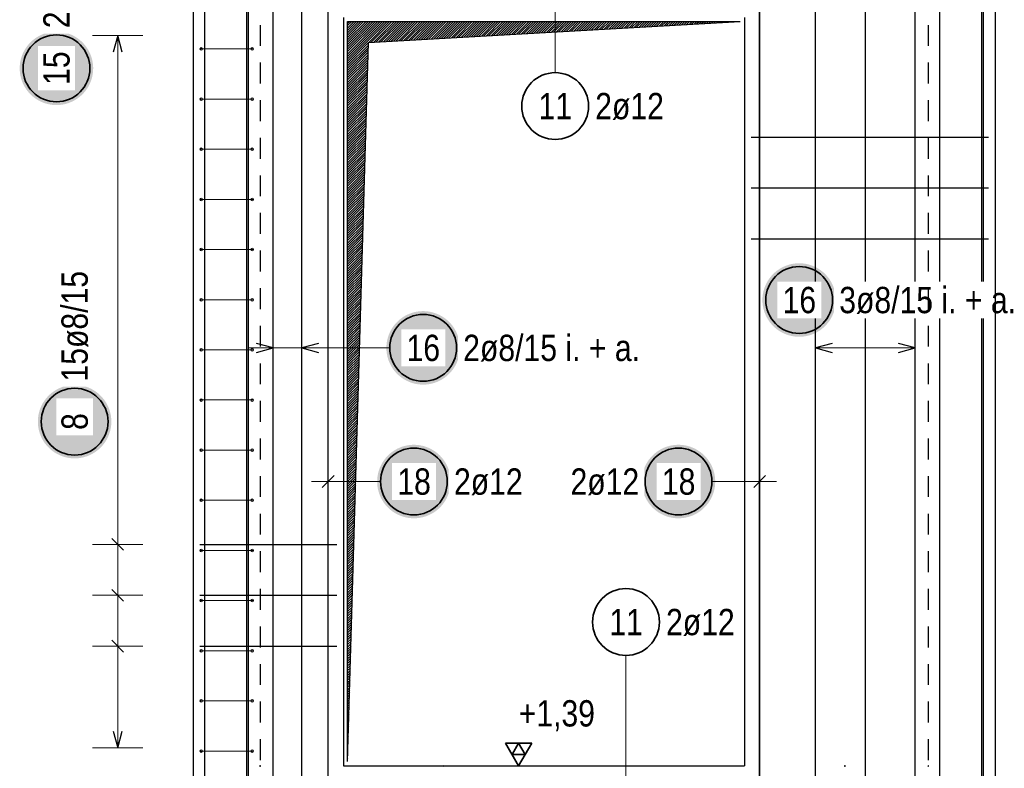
# Model space of a CAD drawing. Header units: millimetres. Extents: x -32.2 to 61.4, y 0 to 42.
# Tile 4 of 19: x 4.6 to 10.5, y 4.7 to 9.2. Entities that reach past the tile are written whole.
import ezdxf

# ---------------------------------------------------------------- set-up
doc = ezdxf.new("R2010")
doc.units = ezdxf.units.MM
doc.linetypes.add('HIDDEN', pattern=[0.375, 0.25, -0.125])
for name, color, linetype, lineweight in [('Achsen', 7, 'Continuous', 20), ('Bewehrung', 7, 'Continuous', 20), ('Schraffuren', 7, 'Continuous', 20)]:
    doc.layers.add(name, color=color, linetype=linetype, lineweight=lineweight)
doc.styles.add('Arial Narrow', font='ARIALN.TTF')

msp = doc.modelspace()

# ---------------------------------------------------------------- hatches: boundary and pattern name
at = {"lineweight": 25}
h = msp.add_hatch(dxfattribs=at)
h.set_pattern_fill('Mau', color=3, scale=0.01, angle=45, style=0, pattern_type=2)
h.set_pattern_definition([(45, (0, 0), (-0.007071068, 0.007071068), [])])
h.paths.add_polyline_path([(6.526669, 4.723815), (6.651669, 9.028815), (8.876669, 9.153815), (6.526669, 9.153815)])
at = {"lineweight": 25, "true_color": 0xffffff}
for points in [[(9.449487, 7.486544), (9.449353, 7.494222), (9.448951, 7.501891), (9.448282, 7.50954), (9.447346, 7.517162), (9.446145, 7.524747), (9.44468, 7.532285), (9.442952, 7.539767), (9.440965, 7.547184), (9.43872, 7.554528), (9.436219, 7.561789), (9.433468, 7.568958), (9.430467, 7.576026), (9.427222, 7.582986), (9.423736, 7.589828), (9.420013, 7.596544), (9.416058, 7.603126), (9.411875, 7.609567), (9.407471, 7.615857), (9.402849, 7.62199), (9.398017, 7.627957), (9.392979, 7.633753), (9.387742, 7.639369), (9.382312, 7.644799), (9.376696, 7.650036), (9.3709, 7.655074), (9.364933, 7.659907), (9.3588, 7.664528), (9.35251, 7.668932), (9.346069, 7.673115), (9.339487, 7.67707), (9.332771, 7.680793), (9.325929, 7.684279), (9.318969, 7.687524), (9.311901, 7.690525), (9.304732, 7.693277), (9.297471, 7.695777), (9.290127, 7.698022), (9.28271, 7.700009), (9.275228, 7.701737), (9.26769, 7.703202), (9.260105, 7.704403), (9.252483, 7.705339), (9.244834, 7.706008), (9.237165, 7.70641), (9.229487, 7.706544), (9.221809, 7.70641), (9.214141, 7.706008), (9.206491, 7.705339), (9.198869, 7.704403), (9.191285, 7.703202), (9.183747, 7.701737), (9.176264, 7.700009), (9.168847, 7.698022), (9.161503, 7.695777), (9.154243, 7.693277), (9.147074, 7.690525), (9.140005, 7.687524), (9.133045, 7.684279), (9.126203, 7.680793), (9.119487, 7.67707), (9.112905, 7.673115), (9.106465, 7.668932), (9.100174, 7.664528), (9.094042, 7.659907), (9.088074, 7.655074), (9.082278, 7.650036), (9.076662, 7.644799), (9.071232, 7.639369), (9.065995, 7.633753), (9.060957, 7.627957), (9.056125, 7.62199), (9.051503, 7.615857), (9.047099, 7.609567), (9.042917, 7.603126), (9.038962, 7.596544), (9.035239, 7.589828), (9.031752, 7.582986), (9.028507, 7.576026), (9.025507, 7.568958), (9.022755, 7.561789), (9.020255, 7.554528), (9.01801, 7.547184), (9.016022, 7.539767), (9.014295, 7.532285), (9.012829, 7.524747), (9.011628, 7.517162), (9.010692, 7.50954), (9.010023, 7.501891), (9.009621, 7.494222), (9.009487, 7.486544), (9.009621, 7.478866), (9.010023, 7.471198), (9.010692, 7.463548), (9.011628, 7.455926), (9.012829, 7.448342), (9.014295, 7.440804), (9.016022, 7.433321), (9.01801, 7.425904), (9.020255, 7.41856), (9.022755, 7.4113), (9.025507, 7.404131), (9.028507, 7.397062), (9.031752, 7.390103), (9.035239, 7.38326), (9.038962, 7.376544), (9.042917, 7.369962), (9.047099, 7.363522), (9.051503, 7.357231), (9.056125, 7.351099), (9.060957, 7.345131), (9.065995, 7.339335), (9.071232, 7.333719), (9.076662, 7.328289), (9.082278, 7.323052), (9.088074, 7.318014), (9.094042, 7.313182), (9.100174, 7.30856), (9.106465, 7.304156), (9.112905, 7.299974), (9.119487, 7.296019), (9.126203, 7.292296), (9.133045, 7.288809), (9.140005, 7.285564), (9.147074, 7.282564), (9.154243, 7.279812), (9.161503, 7.277312), (9.168847, 7.275067), (9.176264, 7.273079), (9.183747, 7.271352), (9.191285, 7.269886), (9.198869, 7.268685), (9.206491, 7.267749), (9.214141, 7.26708), (9.221809, 7.266678), (9.229487, 7.266544), (9.237165, 7.266678), (9.244834, 7.26708), (9.252483, 7.267749), (9.260105, 7.268685), (9.26769, 7.269886), (9.275228, 7.271352), (9.28271, 7.273079), (9.290127, 7.275067), (9.297471, 7.277312), (9.304732, 7.279812), (9.311901, 7.282564), (9.318969, 7.285564), (9.325929, 7.288809), (9.332771, 7.292296), (9.339487, 7.296019), (9.346069, 7.299974), (9.35251, 7.304156), (9.3588, 7.30856), (9.364933, 7.313182), (9.3709, 7.318014), (9.376696, 7.323052), (9.382312, 7.328289), (9.387742, 7.333719), (9.392979, 7.339335), (9.398017, 7.345131), (9.402849, 7.351099), (9.407471, 7.357231), (9.411875, 7.363522), (9.416058, 7.369962), (9.420013, 7.376544), (9.423736, 7.38326), (9.427222, 7.390103), (9.430467, 7.397062), (9.433468, 7.404131), (9.436219, 7.4113), (9.43872, 7.41856), (9.440965, 7.425904), (9.442952, 7.433321), (9.44468, 7.440804), (9.446145, 7.448342), (9.447346, 7.455926), (9.448282, 7.463548), (9.448951, 7.471198)], [(7.19842, 7.2), (7.198286, 7.207678), (7.197884, 7.215346), (7.197214, 7.222996), (7.196279, 7.230618), (7.195077, 7.238203), (7.193612, 7.245741), (7.191885, 7.253223), (7.189897, 7.26064), (7.187652, 7.267984), (7.185152, 7.275244), (7.1824, 7.282413), (7.1794, 7.289482), (7.176154, 7.296442), (7.172668, 7.303284), (7.168945, 7.31), (7.16499, 7.316582), (7.160808, 7.323022), (7.156403, 7.329313), (7.151782, 7.335446), (7.146949, 7.341413), (7.141911, 7.347209), (7.136674, 7.352825), (7.131244, 7.358255), (7.125628, 7.363492), (7.119833, 7.36853), (7.113865, 7.373362), (7.107732, 7.377984), (7.101442, 7.382388), (7.095002, 7.386571), (7.08842, 7.390526), (7.081703, 7.394248), (7.074861, 7.397735), (7.067902, 7.40098), (7.060833, 7.40398), (7.053664, 7.406732), (7.046403, 7.409232), (7.03906, 7.411478), (7.031642, 7.413465), (7.02416, 7.415192), (7.016622, 7.416658), (7.009038, 7.417859), (7.001416, 7.418795), (6.993766, 7.419464), (6.986097, 7.419866), (6.97842, 7.42), (6.970742, 7.419866), (6.963073, 7.419464), (6.955423, 7.418795), (6.947801, 7.417859), (6.940217, 7.416658), (6.932679, 7.415192), (6.925197, 7.413465), (6.917779, 7.411478), (6.910436, 7.409232), (6.903175, 7.406732), (6.896006, 7.40398), (6.888937, 7.40098), (6.881978, 7.397735), (6.875136, 7.394248), (6.86842, 7.390526), (6.861837, 7.386571), (6.855397, 7.382388), (6.849107, 7.377984), (6.842974, 7.373362), (6.837006, 7.36853), (6.831211, 7.363492), (6.825595, 7.358255), (6.820165, 7.352825), (6.814928, 7.347209), (6.80989, 7.341413), (6.805057, 7.335446), (6.800436, 7.329313), (6.796031, 7.323022), (6.791849, 7.316582), (6.787894, 7.31), (6.784171, 7.303284), (6.780685, 7.296442), (6.77744, 7.289482), (6.774439, 7.282413), (6.771687, 7.275244), (6.769187, 7.267984), (6.766942, 7.26064), (6.764954, 7.253223), (6.763227, 7.245741), (6.761762, 7.238203), (6.760561, 7.230618), (6.759625, 7.222996), (6.758955, 7.215346), (6.758554, 7.207678), (6.75842, 7.2), (6.758554, 7.192322), (6.758955, 7.184654), (6.759625, 7.177004), (6.760561, 7.169382), (6.761762, 7.161797), (6.763227, 7.154259), (6.764954, 7.146777), (6.766942, 7.13936), (6.769187, 7.132016), (6.771687, 7.124756), (6.774439, 7.117587), (6.77744, 7.110518), (6.780685, 7.103558), (6.784171, 7.096716), (6.787894, 7.09), (6.791849, 7.083418), (6.796031, 7.076978), (6.800436, 7.070687), (6.805057, 7.064554), (6.80989, 7.058587), (6.814928, 7.052791), (6.820165, 7.047175), (6.825595, 7.041745), (6.831211, 7.036508), (6.837006, 7.03147), (6.842974, 7.026638), (6.849107, 7.022016), (6.855397, 7.017612), (6.861837, 7.013429), (6.86842, 7.009474), (6.875136, 7.005752), (6.881978, 7.002265), (6.888937, 6.99902), (6.896006, 6.99602), (6.903175, 6.993268), (6.910436, 6.990768), (6.917779, 6.988522), (6.925197, 6.986535), (6.932679, 6.984808), (6.940217, 6.983342), (6.947801, 6.982141), (6.955423, 6.981205), (6.963073, 6.980536), (6.970742, 6.980134), (6.97842, 6.98), (6.986097, 6.980134), (6.993766, 6.980536), (7.001416, 6.981205), (7.009038, 6.982141), (7.016622, 6.983342), (7.02416, 6.984808), (7.031642, 6.986535), (7.03906, 6.988522), (7.046403, 6.990768), (7.053664, 6.993268), (7.060833, 6.99602), (7.067902, 6.99902), (7.074861, 7.002265), (7.081703, 7.005752), (7.08842, 7.009474), (7.095002, 7.013429), (7.101442, 7.017612), (7.107732, 7.022016), (7.113865, 7.026638), (7.119833, 7.03147), (7.125628, 7.036508), (7.131244, 7.041745), (7.136674, 7.047175), (7.141911, 7.052791), (7.146949, 7.058587), (7.151782, 7.064554), (7.156403, 7.070687), (7.160808, 7.076978), (7.16499, 7.083418), (7.168945, 7.09), (7.172668, 7.096716), (7.176154, 7.103558), (7.1794, 7.110518), (7.1824, 7.117587), (7.185152, 7.124756), (7.187652, 7.132016), (7.189897, 7.13936), (7.191885, 7.146777), (7.193612, 7.154259), (7.195077, 7.161797), (7.196279, 7.169382), (7.197214, 7.177004), (7.197884, 7.184654)], [(5.112087, 6.75862), (5.111953, 6.766298), (5.111551, 6.773967), (5.110882, 6.781617), (5.109946, 6.789238), (5.108745, 6.796823), (5.107279, 6.804361), (5.105552, 6.811843), (5.103564, 6.819261), (5.101319, 6.826604), (5.098819, 6.833865), (5.096067, 6.841034), (5.093067, 6.848102), (5.089822, 6.855062), (5.086335, 6.861904), (5.082612, 6.86862), (5.078657, 6.875203), (5.074475, 6.881643), (5.070071, 6.887933), (5.065449, 6.894066), (5.060617, 6.900034), (5.055579, 6.905829), (5.050342, 6.911445), (5.044912, 6.916875), (5.039296, 6.922112), (5.0335, 6.92715), (5.027532, 6.931983), (5.0214, 6.936604), (5.015109, 6.941009), (5.008669, 6.945191), (5.002087, 6.949146), (4.995371, 6.952869), (4.988528, 6.956355), (4.981569, 6.9596), (4.9745, 6.962601), (4.967331, 6.965353), (4.960071, 6.967853), (4.952727, 6.970098), (4.94531, 6.972085), (4.937827, 6.973813), (4.930289, 6.975278), (4.922705, 6.976479), (4.915083, 6.977415), (4.907433, 6.978084), (4.899765, 6.978486), (4.892087, 6.97862), (4.884409, 6.978486), (4.87674, 6.978084), (4.869091, 6.977415), (4.861469, 6.976479), (4.853884, 6.975278), (4.846346, 6.973813), (4.838864, 6.972085), (4.831447, 6.970098), (4.824103, 6.967853), (4.816842, 6.965353), (4.809673, 6.962601), (4.802605, 6.9596), (4.795645, 6.956355), (4.788803, 6.952869), (4.782087, 6.949146), (4.775505, 6.945191), (4.769064, 6.941009), (4.762774, 6.936604), (4.756641, 6.931983), (4.750674, 6.92715), (4.744878, 6.922112), (4.739262, 6.916875), (4.733832, 6.911445), (4.728595, 6.905829), (4.723557, 6.900034), (4.718724, 6.894066), (4.714103, 6.887933), (4.709699, 6.881643), (4.705516, 6.875203), (4.701561, 6.86862), (4.697838, 6.861904), (4.694352, 6.855062), (4.691107, 6.848102), (4.688106, 6.841034), (4.685354, 6.833865), (4.682854, 6.826604), (4.680609, 6.819261), (4.678622, 6.811843), (4.676894, 6.804361), (4.675429, 6.796823), (4.674228, 6.789238), (4.673292, 6.781617), (4.672623, 6.773967), (4.672221, 6.766298), (4.672087, 6.75862), (4.672221, 6.750942), (4.672623, 6.743274), (4.673292, 6.735624), (4.674228, 6.728002), (4.675429, 6.720418), (4.676894, 6.71288), (4.678622, 6.705397), (4.680609, 6.69798), (4.682854, 6.690637), (4.685354, 6.683376), (4.688106, 6.676207), (4.691107, 6.669138), (4.694352, 6.662179), (4.697838, 6.655337), (4.701561, 6.64862), (4.705516, 6.642038), (4.709699, 6.635598), (4.714103, 6.629308), (4.718724, 6.623175), (4.723557, 6.617207), (4.728595, 6.611412), (4.733832, 6.605795), (4.739262, 6.600366), (4.744878, 6.595128), (4.750674, 6.590091), (4.756641, 6.585258), (4.762774, 6.580637), (4.769064, 6.576232), (4.775505, 6.57205), (4.782087, 6.568095), (4.788803, 6.564372), (4.795645, 6.560886), (4.802605, 6.55764), (4.809673, 6.55464), (4.816842, 6.551888), (4.824103, 6.549388), (4.831447, 6.547143), (4.838864, 6.545155), (4.846346, 6.543428), (4.853884, 6.541963), (4.861469, 6.540761), (4.869091, 6.539825), (4.87674, 6.539156), (4.884409, 6.538754), (4.892087, 6.53862), (4.899765, 6.538754), (4.907433, 6.539156), (4.915083, 6.539825), (4.922705, 6.540761), (4.930289, 6.541963), (4.937827, 6.543428), (4.94531, 6.545155), (4.952727, 6.547143), (4.960071, 6.549388), (4.967331, 6.551888), (4.9745, 6.55464), (4.981569, 6.55764), (4.988528, 6.560886), (4.995371, 6.564372), (5.002087, 6.568095), (5.008669, 6.57205), (5.015109, 6.576232), (5.0214, 6.580637), (5.027532, 6.585258), (5.0335, 6.590091), (5.039296, 6.595128), (5.044912, 6.600366), (5.050342, 6.605795), (5.055579, 6.611412), (5.060617, 6.617207), (5.065449, 6.623175), (5.070071, 6.629308), (5.074475, 6.635598), (5.078657, 6.642038), (5.082612, 6.64862), (5.086335, 6.655337), (5.089822, 6.662179), (5.093067, 6.669138), (5.096067, 6.676207), (5.098819, 6.683376), (5.101319, 6.690637), (5.103564, 6.69798), (5.105552, 6.705397), (5.107279, 6.71288), (5.108745, 6.720418), (5.109946, 6.728002), (5.110882, 6.735624), (5.111551, 6.743274)], [(7.143277, 6.4), (7.143143, 6.407678), (7.142741, 6.415346), (7.142072, 6.422996), (7.141136, 6.430618), (7.139935, 6.438203), (7.13847, 6.445741), (7.136742, 6.453223), (7.134755, 6.46064), (7.132509, 6.467984), (7.130009, 6.475244), (7.127258, 6.482413), (7.124257, 6.489482), (7.121012, 6.496442), (7.117526, 6.503284), (7.113803, 6.51), (7.109848, 6.516582), (7.105665, 6.523022), (7.101261, 6.529313), (7.096639, 6.535446), (7.091807, 6.541413), (7.086769, 6.547209), (7.081532, 6.552825), (7.076102, 6.558255), (7.070486, 6.563492), (7.06469, 6.56853), (7.058723, 6.573362), (7.05259, 6.577984), (7.046299, 6.582388), (7.039859, 6.586571), (7.033277, 6.590526), (7.026561, 6.594248), (7.019719, 6.597735), (7.012759, 6.60098), (7.005691, 6.60398), (6.998521, 6.606732), (6.991261, 6.609232), (6.983917, 6.611478), (6.9765, 6.613465), (6.969018, 6.615192), (6.96148, 6.616658), (6.953895, 6.617859), (6.946273, 6.618795), (6.938623, 6.619464), (6.930955, 6.619866), (6.923277, 6.62), (6.915599, 6.619866), (6.907931, 6.619464), (6.900281, 6.618795), (6.892659, 6.617859), (6.885074, 6.616658), (6.877536, 6.615192), (6.870054, 6.613465), (6.862637, 6.611478), (6.855293, 6.609232), (6.848033, 6.606732), (6.840864, 6.60398), (6.833795, 6.60098), (6.826835, 6.597735), (6.819993, 6.594248), (6.813277, 6.590526), (6.806695, 6.586571), (6.800255, 6.582388), (6.793964, 6.577984), (6.787832, 6.573362), (6.781864, 6.56853), (6.776068, 6.563492), (6.770452, 6.558255), (6.765022, 6.552825), (6.759785, 6.547209), (6.754747, 6.541413), (6.749915, 6.535446), (6.745293, 6.529313), (6.740889, 6.523022), (6.736706, 6.516582), (6.732751, 6.51), (6.729029, 6.503284), (6.725542, 6.496442), (6.722297, 6.489482), (6.719297, 6.482413), (6.716545, 6.475244), (6.714045, 6.467984), (6.711799, 6.46064), (6.709812, 6.453223), (6.708085, 6.445741), (6.706619, 6.438203), (6.705418, 6.430618), (6.704482, 6.422996), (6.703813, 6.415346), (6.703411, 6.407678), (6.703277, 6.4), (6.703411, 6.392322), (6.703813, 6.384654), (6.704482, 6.377004), (6.705418, 6.369382), (6.706619, 6.361797), (6.708085, 6.354259), (6.709812, 6.346777), (6.711799, 6.33936), (6.714045, 6.332016), (6.716545, 6.324756), (6.719297, 6.317587), (6.722297, 6.310518), (6.725542, 6.303558), (6.729029, 6.296716), (6.732751, 6.29), (6.736706, 6.283418), (6.740889, 6.276978), (6.745293, 6.270687), (6.749915, 6.264554), (6.754747, 6.258587), (6.759785, 6.252791), (6.765022, 6.247175), (6.770452, 6.241745), (6.776068, 6.236508), (6.781864, 6.23147), (6.787832, 6.226638), (6.793964, 6.222016), (6.800255, 6.217612), (6.806695, 6.213429), (6.813277, 6.209474), (6.819993, 6.205752), (6.826835, 6.202265), (6.833795, 6.19902), (6.840864, 6.19602), (6.848033, 6.193268), (6.855293, 6.190768), (6.862637, 6.188522), (6.870054, 6.186535), (6.877536, 6.184808), (6.885074, 6.183342), (6.892659, 6.182141), (6.900281, 6.181205), (6.907931, 6.180536), (6.915599, 6.180134), (6.923277, 6.18), (6.930955, 6.180134), (6.938623, 6.180536), (6.946273, 6.181205), (6.953895, 6.182141), (6.96148, 6.183342), (6.969018, 6.184808), (6.9765, 6.186535), (6.983917, 6.188522), (6.991261, 6.190768), (6.998521, 6.193268), (7.005691, 6.19602), (7.012759, 6.19902), (7.019719, 6.202265), (7.026561, 6.205752), (7.033277, 6.209474), (7.039859, 6.213429), (7.046299, 6.217612), (7.05259, 6.222016), (7.058723, 6.226638), (7.06469, 6.23147), (7.070486, 6.236508), (7.076102, 6.241745), (7.081532, 6.247175), (7.086769, 6.252791), (7.091807, 6.258587), (7.096639, 6.264554), (7.101261, 6.270687), (7.105665, 6.276978), (7.109848, 6.283418), (7.113803, 6.29), (7.117526, 6.296716), (7.121012, 6.303558), (7.124257, 6.310518), (7.127258, 6.317587), (7.130009, 6.324756), (7.132509, 6.332016), (7.134755, 6.33936), (7.136742, 6.346777), (7.13847, 6.354259), (7.139935, 6.361797), (7.141136, 6.369382), (7.142072, 6.377004), (7.142741, 6.384654)], [(8.727026, 6.4), (8.726892, 6.407678), (8.72649, 6.415346), (8.725821, 6.422996), (8.724885, 6.430618), (8.723684, 6.438203), (8.722219, 6.445741), (8.720491, 6.453223), (8.718504, 6.46064), (8.716259, 6.467984), (8.713759, 6.475244), (8.711007, 6.482413), (8.708006, 6.489482), (8.704761, 6.496442), (8.701275, 6.503284), (8.697552, 6.51), (8.693597, 6.516582), (8.689415, 6.523022), (8.68501, 6.529313), (8.680389, 6.535446), (8.675556, 6.541413), (8.670518, 6.547209), (8.665281, 6.552825), (8.659851, 6.558255), (8.654235, 6.563492), (8.64844, 6.56853), (8.642472, 6.573362), (8.636339, 6.577984), (8.630049, 6.582388), (8.623609, 6.586571), (8.617026, 6.590526), (8.61031, 6.594248), (8.603468, 6.597735), (8.596508, 6.60098), (8.58944, 6.60398), (8.582271, 6.606732), (8.57501, 6.609232), (8.567667, 6.611478), (8.560249, 6.613465), (8.552767, 6.615192), (8.545229, 6.616658), (8.537644, 6.617859), (8.530023, 6.618795), (8.522373, 6.619464), (8.514704, 6.619866), (8.507026, 6.62), (8.499348, 6.619866), (8.49168, 6.619464), (8.48403, 6.618795), (8.476408, 6.617859), (8.468824, 6.616658), (8.461286, 6.615192), (8.453804, 6.613465), (8.446386, 6.611478), (8.439043, 6.609232), (8.431782, 6.606732), (8.424613, 6.60398), (8.417544, 6.60098), (8.410585, 6.597735), (8.403743, 6.594248), (8.397026, 6.590526), (8.390444, 6.586571), (8.384004, 6.582388), (8.377714, 6.577984), (8.371581, 6.573362), (8.365613, 6.56853), (8.359818, 6.563492), (8.354202, 6.558255), (8.348772, 6.552825), (8.343534, 6.547209), (8.338497, 6.541413), (8.333664, 6.535446), (8.329043, 6.529313), (8.324638, 6.523022), (8.320456, 6.516582), (8.316501, 6.51), (8.312778, 6.503284), (8.309292, 6.496442), (8.306046, 6.489482), (8.303046, 6.482413), (8.300294, 6.475244), (8.297794, 6.467984), (8.295549, 6.46064), (8.293561, 6.453223), (8.291834, 6.445741), (8.290369, 6.438203), (8.289167, 6.430618), (8.288232, 6.422996), (8.287562, 6.415346), (8.28716, 6.407678), (8.287026, 6.4), (8.28716, 6.392322), (8.287562, 6.384654), (8.288232, 6.377004), (8.289167, 6.369382), (8.290369, 6.361797), (8.291834, 6.354259), (8.293561, 6.346777), (8.295549, 6.33936), (8.297794, 6.332016), (8.300294, 6.324756), (8.303046, 6.317587), (8.306046, 6.310518), (8.309292, 6.303558), (8.312778, 6.296716), (8.316501, 6.29), (8.320456, 6.283418), (8.324638, 6.276978), (8.329043, 6.270687), (8.333664, 6.264554), (8.338497, 6.258587), (8.343534, 6.252791), (8.348772, 6.247175), (8.354202, 6.241745), (8.359818, 6.236508), (8.365613, 6.23147), (8.371581, 6.226638), (8.377714, 6.222016), (8.384004, 6.217612), (8.390444, 6.213429), (8.397026, 6.209474), (8.403743, 6.205752), (8.410585, 6.202265), (8.417544, 6.19902), (8.424613, 6.19602), (8.431782, 6.193268), (8.439043, 6.190768), (8.446386, 6.188522), (8.453804, 6.186535), (8.461286, 6.184808), (8.468824, 6.183342), (8.476408, 6.182141), (8.48403, 6.181205), (8.49168, 6.180536), (8.499348, 6.180134), (8.507026, 6.18), (8.514704, 6.180134), (8.522373, 6.180536), (8.530023, 6.181205), (8.537644, 6.182141), (8.545229, 6.183342), (8.552767, 6.184808), (8.560249, 6.186535), (8.567667, 6.188522), (8.57501, 6.190768), (8.582271, 6.193268), (8.58944, 6.19602), (8.596508, 6.19902), (8.603468, 6.202265), (8.61031, 6.205752), (8.617026, 6.209474), (8.623609, 6.213429), (8.630049, 6.217612), (8.636339, 6.222016), (8.642472, 6.226638), (8.64844, 6.23147), (8.654235, 6.236508), (8.659851, 6.241745), (8.665281, 6.247175), (8.670518, 6.252791), (8.675556, 6.258587), (8.680389, 6.264554), (8.68501, 6.270687), (8.689415, 6.276978), (8.693597, 6.283418), (8.697552, 6.29), (8.701275, 6.296716), (8.704761, 6.303558), (8.708006, 6.310518), (8.711007, 6.317587), (8.713759, 6.324756), (8.716259, 6.332016), (8.718504, 6.33936), (8.720491, 6.346777), (8.722219, 6.354259), (8.723684, 6.361797), (8.724885, 6.369382), (8.725821, 6.377004), (8.72649, 6.384654)]]:
    msp.add_hatch(color=7, dxfattribs=at).paths.add_polyline_path(points)
at = {"layer": 'Schraffuren', "lineweight": 25, "true_color": 0xffffff}
msp.add_hatch(color=7, dxfattribs=at).paths.add_polyline_path([(5.003368, 8.873326), (5.003234, 8.881004), (5.002832, 8.888673), (5.002163, 8.896323), (5.001227, 8.903944), (5.000026, 8.911529), (4.99856, 8.919067), (4.996833, 8.926549), (4.994845, 8.933967), (4.9926, 8.94131), (4.9901, 8.948571), (4.987348, 8.95574), (4.984348, 8.962808), (4.981103, 8.969768), (4.977616, 8.97661), (4.973893, 8.983326), (4.969938, 8.989909), (4.965756, 8.996349), (4.961352, 9.002639), (4.95673, 9.008772), (4.951898, 9.01474), (4.94686, 9.020535), (4.941623, 9.026151), (4.936193, 9.031581), (4.930577, 9.036818), (4.924781, 9.041856), (4.918813, 9.046689), (4.912681, 9.05131), (4.90639, 9.055715), (4.89995, 9.059897), (4.893368, 9.063852), (4.886652, 9.067575), (4.879809, 9.071061), (4.87285, 9.074306), (4.865781, 9.077307), (4.858612, 9.080059), (4.851352, 9.082559), (4.844008, 9.084804), (4.836591, 9.086791), (4.829108, 9.088519), (4.82157, 9.089984), (4.813986, 9.091185), (4.806364, 9.092121), (4.798714, 9.09279), (4.791046, 9.093192), (4.783368, 9.093326), (4.77569, 9.093192), (4.768021, 9.09279), (4.760372, 9.092121), (4.75275, 9.091185), (4.745165, 9.089984), (4.737627, 9.088519), (4.730145, 9.086791), (4.722728, 9.084804), (4.715384, 9.082559), (4.708123, 9.080059), (4.700954, 9.077307), (4.693886, 9.074306), (4.686926, 9.071061), (4.680084, 9.067575), (4.673368, 9.063852), (4.666786, 9.059897), (4.660345, 9.055715), (4.654055, 9.05131), (4.647922, 9.046689), (4.641955, 9.041856), (4.636159, 9.036818), (4.630543, 9.031581), (4.625113, 9.026151), (4.619876, 9.020535), (4.614838, 9.01474), (4.610005, 9.008772), (4.605384, 9.002639), (4.60098, 8.996349), (4.596797, 8.989909), (4.592842, 8.983326), (4.589119, 8.97661), (4.585633, 8.969768), (4.582388, 8.962808), (4.579387, 8.95574), (4.576635, 8.948571), (4.574135, 8.94131), (4.57189, 8.933967), (4.569903, 8.926549), (4.568175, 8.919067), (4.56671, 8.911529), (4.565509, 8.903944), (4.564573, 8.896323), (4.563904, 8.888673), (4.563502, 8.881004), (4.563368, 8.873326), (4.563502, 8.865649), (4.563904, 8.85798), (4.564573, 8.85033), (4.565509, 8.842708), (4.56671, 8.835124), (4.568175, 8.827586), (4.569903, 8.820104), (4.57189, 8.812686), (4.574135, 8.805343), (4.576635, 8.798082), (4.579387, 8.790913), (4.582388, 8.783844), (4.585633, 8.776885), (4.589119, 8.770043), (4.592842, 8.763326), (4.596797, 8.756744), (4.60098, 8.750304), (4.605384, 8.744014), (4.610005, 8.737881), (4.614838, 8.731913), (4.619876, 8.726118), (4.625113, 8.720502), (4.630543, 8.715072), (4.636159, 8.709835), (4.641955, 8.704797), (4.647922, 8.699964), (4.654055, 8.695343), (4.660345, 8.690938), (4.666786, 8.686756), (4.673368, 8.682801), (4.680084, 8.679078), (4.686926, 8.675592), (4.693886, 8.672346), (4.700954, 8.669346), (4.708123, 8.666594), (4.715384, 8.664094), (4.722728, 8.661849), (4.730145, 8.659861), (4.737627, 8.658134), (4.745165, 8.656669), (4.75275, 8.655467), (4.760372, 8.654532), (4.768021, 8.653862), (4.77569, 8.65346), (4.783368, 8.653326), (4.791046, 8.65346), (4.798714, 8.653862), (4.806364, 8.654532), (4.813986, 8.655467), (4.82157, 8.656669), (4.829108, 8.658134), (4.836591, 8.659861), (4.844008, 8.661849), (4.851352, 8.664094), (4.858612, 8.666594), (4.865781, 8.669346), (4.87285, 8.672346), (4.879809, 8.675592), (4.886652, 8.679078), (4.893368, 8.682801), (4.89995, 8.686756), (4.90639, 8.690938), (4.912681, 8.695343), (4.918813, 8.699964), (4.924781, 8.704797), (4.930577, 8.709835), (4.936193, 8.715072), (4.941623, 8.720502), (4.94686, 8.726118), (4.951898, 8.731913), (4.95673, 8.737881), (4.961352, 8.744014), (4.965756, 8.750304), (4.969938, 8.756744), (4.973893, 8.763326), (4.977616, 8.770043), (4.981103, 8.776885), (4.984348, 8.783844), (4.987348, 8.790913), (4.9901, 8.798082), (4.9926, 8.805343), (4.994845, 8.812686), (4.996833, 8.820104), (4.99856, 8.827586), (5.000026, 8.835124), (5.001227, 8.842708), (5.002163, 8.85033), (5.002832, 8.85798)])

# ---------------------------------------------------------------- linework, layer by layer
at = {"color": 3, "linetype": 'Continuous', "lineweight": 25, "ltscale": 0.5}
for p, q in [((6.080551, 2.277471), (6.080551, 11.277471)), ((6.25211, 2.277471), (6.25211, 11.277471)), ((9.327962, 2.277471), (9.327962, 11.277471)), ((9.626254, 2.277471), (9.626254, 11.277471)), ((9.924546, 2.277471), (9.924546, 11.277471)), ((5.672551, 2.27752), (5.672551, 11.074239)), ((5.672551, 2.27752), (5.672551, 11.074239)), ((5.922551, 2.27752), (5.922551, 11.074239)), ((5.932551, 2.27752), (5.932551, 11.074239)), ((6.409828, 2.27752), (6.409828, 11.074239)), ((6.410392, 2.27752), (6.410392, 11.074239)), ((8.992947, 2.27752), (8.992947, 11.074239)), ((8.993511, 2.27752), (8.993511, 11.074239)), ((10.072546, 2.27752), (10.072546, 11.074239)), ((10.072546, 2.27752), (10.072546, 11.074239)), ((10.322546, 2.27752), (10.322546, 11.074239)), ((10.332546, 2.27752), (10.332546, 11.074239)), ((5.15, 9.069471), (5.123205, 8.969471)), ((5.176795, 8.969471), (5.15, 9.069471)), ((10.362546, 8.460326), (8.941669, 8.460326)), ((10.362546, 8.155755), (8.941669, 8.155755)), ((10.362546, 7.851184), (8.941669, 7.851184)), ((6.080551, 7.2), (5.980551, 7.226795)), ((5.980551, 7.173205), (6.080551, 7.2)), ((6.35211, 7.226795), (6.25211, 7.2)), ((6.25211, 7.2), (6.35211, 7.173205)), ((9.427962, 7.226795), (9.327962, 7.2)), ((9.327962, 7.2), (9.427962, 7.173205)), ((9.924546, 7.2), (9.824546, 7.226795)), ((9.824546, 7.173205), (9.924546, 7.2)), ((6.374473, 6.364645), (6.445184, 6.435355)), ((6.375037, 6.364645), (6.445748, 6.435355)), ((8.957591, 6.364645), (9.028302, 6.435355)), ((8.958155, 6.364645), (9.028866, 6.435355)), ((5.185355, 5.988404), (5.114645, 6.059114)), ((5.642551, 6.023759), (6.461669, 6.023759)), ((5.185355, 5.683832), (5.114645, 5.754543)), ((5.642551, 5.719188), (6.461669, 5.719188)), ((5.185355, 5.379261), (5.114645, 5.449972)), ((5.642551, 5.414617), (6.461669, 5.414617)), ((5.123205, 4.905474), (5.15, 4.805474)), ((5.15, 4.805474), (5.176795, 4.905474))]:
    msp.add_line(p, q, dxfattribs=at)
at = {"color": 3, "linetype": 'Continuous', "lineweight": 25}
for p, q in [((5.602551, 10.257471), (5.602551, 5.517471)), ((6.501669, 9.177471), (6.501669, 5.517471)), ((6.526669, 4.723815), (6.526669, 9.153815)), ((6.526669, 9.153815), (8.876669, 9.153815)), ((6.651669, 9.028815), (8.876669, 9.153815)), ((8.901669, 9.177471), (8.901669, 5.517471)), ((6.526669, 4.723815), (6.651669, 9.028815)), ((5.602551, 5.517471), (5.602551, 2.274239)), ((6.501669, 5.517471), (6.501669, 4.697471)), ((8.901669, 5.517471), (8.901669, 4.697471)), ((10.402546, 5.517471), (10.402546, 2.274239)), ((6.501669, 4.697471), (8.901669, 4.697471))]:
    msp.add_line(p, q, dxfattribs=at)
at = {"color": 3, "linetype": 'HIDDEN', "lineweight": 25, "ltscale": 0.5}
msp.add_line((6.002551, 10.257471), (6.002551, 2.277471), dxfattribs=at)
at = {"color": 5, "linetype": 'Continuous', "lineweight": 18, "ltscale": 0.5}
for p, q in [((7.768599, 8.847471), (7.768599, 9.297471)), ((5.3, 9.069471), (5, 9.069471)), ((5.15, 9.069471), (5.15, 4.805474)), ((6.080551, 7.05), (6.080551, 7.35)), ((6.25211, 7.35), (6.25211, 7.05)), ((9.327962, 7.35), (9.327962, 7.05)), ((9.924546, 7.05), (9.924546, 7.35)), ((5.930551, 7.2), (6.40211, 7.2)), ((6.77842, 7.2), (6.25211, 7.2)), ((9.327962, 7.2), (9.924546, 7.2)), ((6.409828, 6.25), (6.409828, 6.55)), ((6.410392, 6.25), (6.410392, 6.55)), ((8.992947, 6.25), (8.992947, 6.55)), ((8.993511, 6.25), (8.993511, 6.55)), ((6.510392, 6.4), (6.309828, 6.4)), ((6.723277, 6.4), (6.510392, 6.4)), ((8.707026, 6.4), (8.892947, 6.4)), ((9.093511, 6.4), (8.892947, 6.4)), ((5.3, 6.023759), (5, 6.023759)), ((5.3, 5.719188), (5, 5.719188)), ((5.3, 5.414617), (5, 5.414617)), ((8.192618, 5.359029), (8.192618, 4.577471)), ((5, 4.805474), (5.3, 4.805474))]:
    msp.add_line(p, q, dxfattribs=at)
at = {"color": 2, "linetype": 'Continuous', "lineweight": 35, "ltscale": 0.5}
for centre in [(7.768599, 8.647471), (9.229487, 7.486544), (6.97842, 7.2), (4.892087, 6.75862), (6.923277, 6.4), (8.507026, 6.4), (8.192618, 5.559029)]:
    msp.add_circle(centre, 0.2, dxfattribs=at)
at = {"color": 9, "linetype": 'Continuous', "lineweight": 0}
for centre in [(6.002551, 4.697471), (7.103428, 4.697471), (9.503428, 4.697471), (10.002546, 4.697471)]:
    msp.add_circle(centre, 0.00222, dxfattribs=at)
at = {"layer": 'Achsen', "color": 2, "linetype": 'Continuous', "lineweight": 35, "ltscale": 0.5}
for p, q in [((7.62875, 4.833866), (7.47125, 4.833866)), ((7.47125, 4.833866), (7.55, 4.697471)), ((7.55, 4.833866), (7.510625, 4.765669)), ((7.55, 4.697471), (7.62875, 4.833866)), ((7.589375, 4.765669), (7.55, 4.833866)), ((7.510625, 4.765669), (7.589375, 4.765669))]:
    msp.add_line(p, q, dxfattribs=at)
at = {"layer": 'Achsen', "color": 3, "linetype": 'Continuous', "lineweight": 25, "ltscale": 0.5}
msp.add_line((7.47125, 4.697471), (8.00045, 4.697471), dxfattribs=at)
at = {"layer": 'Bewehrung', "color": 9, "linetype": 'Continuous', "lineweight": 0, "ltscale": 0.5}
for p, q in [((5.642551, 8.98919), (5.962551, 8.98919)), ((5.642551, 8.689033), (5.962551, 8.689033)), ((5.642551, 8.388876), (5.962551, 8.388876)), ((5.642551, 8.088719), (5.962551, 8.088719)), ((5.642551, 7.788561), (5.962551, 7.788561)), ((5.642551, 7.488404), (5.962551, 7.488404)), ((5.642551, 7.188247), (5.962551, 7.188247)), ((5.642551, 6.88809), (5.962551, 6.88809)), ((5.642551, 6.587933), (5.962551, 6.587933)), ((5.642551, 6.287776), (5.962551, 6.287776)), ((5.642551, 5.987619), (5.962551, 5.987619)), ((5.642551, 5.687462), (5.962551, 5.687462)), ((5.642551, 5.387304), (5.962551, 5.387304)), ((5.642551, 5.087147), (5.962551, 5.087147)), ((5.642551, 4.78699), (5.962551, 4.78699))]:
    msp.add_line(p, q, dxfattribs=at)
for centre in [(5.650551, 8.989171), (5.650551, 8.989171), (5.954551, 8.989171), (5.954551, 8.989171), (5.650551, 8.689003), (5.650551, 8.689003), (5.954551, 8.689003), (5.954551, 8.689003), (5.650551, 8.388835), (5.650551, 8.388835), (5.954551, 8.388835), (5.954551, 8.388835), (5.650551, 8.088667), (5.650551, 8.088667), (5.954551, 8.088667), (5.954551, 8.088667), (5.650551, 7.788499), (5.650551, 7.788499), (5.954551, 7.788499), (5.954551, 7.788499), (5.650551, 7.488331), (5.650551, 7.488331), (5.954551, 7.488331), (5.954551, 7.488331), (5.650551, 7.188163), (5.650551, 7.188163), (5.954551, 7.188163), (5.954551, 7.188163), (5.650551, 6.887995), (5.650551, 6.887995), (5.954551, 6.887995), (5.954551, 6.887995), (5.650551, 6.587827), (5.650551, 6.587827), (5.954551, 6.587827), (5.954551, 6.587827), (5.650551, 6.287659), (5.650551, 6.287659), (5.954551, 6.287659), (5.954551, 6.287659), (5.650551, 5.987491), (5.650551, 5.987491), (5.954551, 5.987491), (5.954551, 5.987491), (5.650551, 5.687323), (5.650551, 5.687323), (5.954551, 5.687323), (5.954551, 5.687323), (5.650551, 5.387155), (5.650551, 5.387155), (5.954551, 5.387155), (5.954551, 5.387155), (5.650551, 5.086988), (5.650551, 5.086988), (5.954551, 5.086988), (5.954551, 5.086988), (5.650551, 4.78682), (5.650551, 4.78682), (5.954551, 4.78682), (5.954551, 4.78682)]:
    msp.add_circle(centre, 0.008, dxfattribs=at)
at = {"layer": 'Schraffuren', "color": 2, "linetype": 'Continuous', "lineweight": 35, "ltscale": 0.5}
msp.add_circle((4.783368, 8.873326), 0.2, dxfattribs=at)

# ---------------------------------------------------------------- texts
at = {"color": 2, "lineweight": 35, "char_height": 0.1575, "attachment_point": 1, "line_spacing_factor": 0.9, "style": 'Arial Narrow'}
for s, insert in [('11', (7.669374, 8.726221)), ('2ø12', (8.008599, 8.726221)), ('11', (8.093393, 5.637779)), ('2ø12', (8.432618, 5.637779))]:
    msp.add_mtext(s, dxfattribs=dict(at, insert=insert))
at = {"color": 2, "lineweight": 35, "insert": (4.813337, 6.99862), "char_height": 0.1575, "attachment_point": 1, "rotation": 90, "line_spacing_factor": 0.9, "style": 'Arial Narrow', "bg_fill": 3, "box_fill_scale": 1.2, "bg_fill_color": 256, "bg_fill_true_color": 13158600, "bg_fill_transparency": 0}
msp.add_mtext('15ø8/15', dxfattribs=at)
at = {"layer": 'Achsen', "color": 2, "lineweight": 35, "insert": (7.500454, 5.091221), "char_height": 0.1575, "attachment_point": 1, "line_spacing_factor": 0.9, "style": 'Arial Narrow'}
msp.add_mtext(' +1,39', dxfattribs=at)

# ---------------------------------------------------------------- next in the draw order: texts
at = {"color": 2, "lineweight": 35, "char_height": 0.1575, "attachment_point": 1, "line_spacing_factor": 0.9, "style": 'Arial Narrow', "bg_fill": 3, "box_fill_scale": 1.2, "bg_fill_color": 256, "bg_fill_true_color": 13158600, "bg_fill_transparency": 0}
for s, insert in [('16', (9.130262, 7.565294)), ('3ø8/15 i. + a.', (9.469487, 7.565294)), ('16', (6.879195, 7.27875)), ('2ø8/15 i. + a.', (7.21842, 7.27875)), ('18', (6.824052, 6.47875)), ('2ø12', (7.163277, 6.47875)), ('2ø12', (7.860676, 6.47875)), ('18', (8.407801, 6.47875))]:
    msp.add_mtext(s, dxfattribs=dict(at, insert=insert))
at = {"color": 2, "lineweight": 35, "insert": (4.813337, 6.709008), "char_height": 0.1575, "attachment_point": 1, "rotation": 90, "line_spacing_factor": 0.9, "style": 'Arial Narrow', "bg_fill": 3, "box_fill_scale": 1.2, "bg_fill_color": 256, "bg_fill_true_color": 13158600, "bg_fill_transparency": 0}
msp.add_mtext('8', dxfattribs=at)
at = {"layer": 'Schraffuren', "color": 2, "lineweight": 35, "char_height": 0.1575, "attachment_point": 1, "rotation": 90, "line_spacing_factor": 0.9, "style": 'Arial Narrow', "bg_fill": 3, "box_fill_scale": 1.2, "bg_fill_color": 256, "bg_fill_true_color": 13158600, "bg_fill_transparency": 0}
for s, insert in [('2ø8/15', (4.704618, 9.113326)), ('15', (4.704618, 8.774101))]:
    msp.add_mtext(s, dxfattribs=dict(at, insert=insert))

# ---------------------------------------------------------------- next in the draw order: linework, layer by layer
at = {"color": 3, "linetype": 'HIDDEN', "lineweight": 25, "ltscale": 0.5}
msp.add_line((10.002546, 10.257471), (10.002546, 2.280704), dxfattribs=at)
at = {"color": 3, "linetype": 'Continuous', "lineweight": 25}
msp.add_line((10.402546, 10.257471), (10.402546, 5.517471), dxfattribs=at)

doc.saveas('drawing.dxf')
